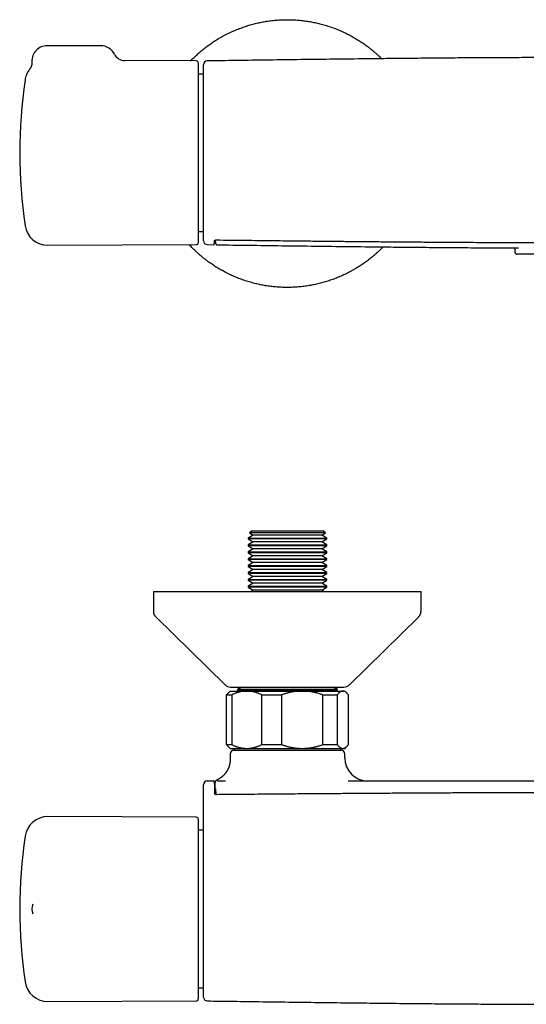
# Model space of a CAD drawing. Header units: millimetres. Extents: x 7 to 757, y 12 to 388.
# Tile 2 of 10: x 165 to 298, y 130 to 388. Entities that reach past the tile are written whole.
import ezdxf

# ---------------------------------------------------------------- set-up
doc = ezdxf.new("R2010")
doc.units = ezdxf.units.MM

msp = doc.modelspace()

# ---------------------------------------------------------------- linework, layer by layer
at = {"color": 7, "linetype": 'Continuous', "lineweight": 30}
for p, q in [((186.3, 380.7), (172.3, 380.7)), ((211.3, 376.71), (192.57, 376.79)), ((211.8, 376.21), (211.8, 329.2)), ((213.15, 373.29), (211.8, 373.29)), ((211.8, 332.12), (213.15, 332.12)), ((172.47, 328.53), (211.3, 328.7)), ((214.14, 328.69), (215.8, 328.67)), ((214.14, 328.69), (214.14, 328.69)), ((216.8, 328.65), (216.8, 328.65)), ((294.65, 327.27), (294.65, 326.7)), ((295.55, 327.83), (295.55, 327.83)), ((325.15, 326.2), (295.15, 326.2)), ((226.21, 252.76), (224.85, 251.98)), ((225.85, 253.91), (225.25, 253.32)), ((225.25, 253.32), (226.21, 252.76)), ((245.05, 253.32), (225.25, 253.32)), ((225.85, 253.91), (244.45, 253.91)), ((235.15, 252.76), (226.21, 252.76)), ((244.09, 252.76), (235.15, 252.76)), ((244.09, 252.76), (245.05, 253.32)), ((245.45, 251.98), (244.09, 252.76)), ((245.05, 253.32), (244.45, 253.91)), ((224.85, 251.98), (224.85, 251.75)), ((224.85, 251.98), (235.15, 251.98)), ((224.85, 251.75), (226.21, 250.96)), ((245.45, 251.75), (224.85, 251.75)), ((226.21, 250.96), (224.85, 250.18)), ((224.85, 250.18), (224.85, 249.95)), ((224.85, 250.18), (235.15, 250.18)), ((224.85, 249.95), (226.21, 249.16)), ((245.45, 249.95), (224.85, 249.95)), ((235.15, 250.96), (226.21, 250.96)), ((235.15, 251.98), (245.45, 251.98)), ((244.09, 250.96), (235.15, 250.96)), ((235.15, 250.18), (245.45, 250.18)), ((244.09, 250.96), (245.45, 251.75)), ((245.45, 250.18), (244.09, 250.96)), ((244.09, 249.16), (245.45, 249.95)), ((245.45, 251.75), (245.45, 251.98)), ((245.45, 249.95), (245.45, 250.18)), ((226.21, 249.16), (224.85, 248.38)), ((224.85, 248.38), (224.85, 248.15)), ((224.85, 248.38), (235.15, 248.38)), ((224.85, 248.15), (226.21, 247.36)), ((245.45, 248.15), (224.85, 248.15)), ((226.21, 247.36), (224.85, 246.58)), ((235.15, 249.16), (226.21, 249.16)), ((235.15, 247.36), (226.21, 247.36)), ((244.09, 249.16), (235.15, 249.16)), ((235.15, 248.38), (245.45, 248.38)), ((244.09, 247.36), (235.15, 247.36)), ((245.45, 248.38), (244.09, 249.16)), ((244.09, 247.36), (245.45, 248.15)), ((245.45, 246.58), (244.09, 247.36)), ((245.45, 248.15), (245.45, 248.38)), ((224.85, 246.58), (224.85, 246.35)), ((224.85, 246.58), (235.15, 246.58)), ((224.85, 246.35), (226.21, 245.56)), ((245.45, 246.35), (224.85, 246.35)), ((226.21, 245.56), (224.85, 244.78)), ((224.85, 244.78), (224.85, 244.55)), ((224.85, 244.78), (235.15, 244.78)), ((224.85, 244.55), (226.21, 243.76)), ((245.45, 244.55), (224.85, 244.55)), ((235.15, 245.56), (226.21, 245.56)), ((235.15, 246.58), (245.45, 246.58)), ((244.09, 245.56), (235.15, 245.56)), ((235.15, 244.78), (245.45, 244.78)), ((244.09, 245.56), (245.45, 246.35)), ((245.45, 244.78), (244.09, 245.56)), ((244.09, 243.76), (245.45, 244.55)), ((245.45, 246.35), (245.45, 246.58)), ((245.45, 244.55), (245.45, 244.78)), ((226.21, 243.76), (224.85, 242.98)), ((224.85, 242.98), (224.85, 242.75)), ((224.85, 242.98), (235.15, 242.98)), ((224.85, 242.75), (226.21, 241.96)), ((245.45, 242.75), (224.85, 242.75)), ((235.15, 243.76), (226.21, 243.76)), ((244.09, 243.76), (235.15, 243.76)), ((235.15, 242.98), (245.45, 242.98)), ((245.45, 242.98), (244.09, 243.76)), ((244.09, 241.96), (245.45, 242.75)), ((245.45, 242.75), (245.45, 242.98)), ((226.21, 241.96), (224.85, 241.18)), ((224.85, 241.18), (224.85, 240.95)), ((224.85, 241.18), (235.15, 241.18)), ((224.85, 240.95), (226.21, 240.16)), ((245.45, 240.95), (224.85, 240.95)), ((226.21, 240.16), (224.85, 239.38)), ((235.15, 241.96), (226.21, 241.96)), ((235.15, 240.16), (226.21, 240.16)), ((244.09, 241.96), (235.15, 241.96)), ((235.15, 241.18), (245.45, 241.18)), ((244.09, 240.16), (235.15, 240.16)), ((245.45, 241.18), (244.09, 241.96)), ((244.09, 240.16), (245.45, 240.95)), ((245.45, 239.38), (244.09, 240.16)), ((245.45, 240.95), (245.45, 241.18)), ((200.07, 238.02), (200.07, 232.86)), ((200.07, 238.02), (270.07, 238.02)), ((224.85, 239.38), (224.85, 239.15)), ((224.85, 239.38), (235.15, 239.38)), ((224.85, 239.15), (226.21, 238.36)), ((245.45, 239.15), (224.85, 239.15)), ((226.21, 238.36), (225.61, 238.02)), ((235.15, 238.36), (226.21, 238.36)), ((235.15, 239.38), (245.45, 239.38)), ((244.09, 238.36), (235.15, 238.36)), ((244.09, 238.36), (245.45, 239.15)), ((244.69, 238.02), (244.09, 238.36)), ((245.45, 239.15), (245.45, 239.38)), ((270.07, 232.86), (270.07, 238.02)), ((200.67, 231.43), (218.82, 213.59)), ((251.33, 213.59), (269.48, 231.43)), ((220.15, 211.99), (219.6, 211.44)), ((220.15, 211.99), (224.5, 211.99)), ((220.22, 213.02), (249.92, 213.02)), ((223.08, 213.02), (222.05, 212.43)), ((222.05, 212.43), (222.05, 212.2)), ((235.15, 212.43), (222.05, 212.43)), ((222.05, 212.2), (222.41, 211.99)), ((222.05, 212.2), (248.25, 212.2)), ((224.5, 211.99), (238.98, 211.99)), ((248.25, 212.43), (235.15, 212.43)), ((238.98, 211.99), (249.62, 211.99)), ((248.25, 212.43), (247.22, 213.02)), ((247.89, 211.99), (248.25, 212.2)), ((248.25, 212.2), (248.25, 212.43)), ((249.62, 211.99), (250.15, 211.99)), ((250.69, 211.44), (250.15, 211.99)), ((219.21, 210.99), (220.58, 210.99)), ((219.21, 197.99), (219.21, 210.99)), ((220.58, 210.99), (220.58, 197.99)), ((228.43, 210.99), (233.6, 210.99)), ((228.43, 197.99), (228.43, 210.99)), ((233.6, 210.99), (233.6, 197.99)), ((244.36, 197.99), (244.36, 210.99)), ((244.36, 210.99), (248.16, 210.99)), ((248.16, 210.99), (248.16, 197.99)), ((251.08, 197.99), (251.08, 210.99)), ((219.21, 197.99), (220.58, 197.99)), ((219.6, 197.53), (220.15, 196.99)), ((220.15, 196.99), (224.5, 196.99)), ((221.15, 196.49), (249.15, 196.49)), ((221.19, 196.99), (221.19, 196.49)), ((224.5, 196.99), (238.98, 196.99)), ((228.43, 197.99), (233.6, 197.99)), ((238.98, 196.99), (249.62, 196.99)), ((244.36, 197.99), (248.16, 197.99)), ((249.11, 196.49), (249.11, 196.99)), ((249.62, 196.99), (250.15, 196.99)), ((250.15, 196.99), (250.69, 197.53)), ((220.15, 195.49), (220.15, 194.15)), ((250.15, 194.49), (250.15, 195.49)), ((214.15, 188.49), (215.83, 188.49)), ((216.55, 188.64), (216.55, 188.64)), ((216.81, 188.49), (216.81, 188.49)), ((216.81, 188.49), (216.83, 188.49)), ((216.83, 188.49), (218.89, 188.49)), ((216.36, 185.69), (216.36, 185.69)), ((211.3, 178.99), (172.47, 179.16)), ((211.8, 178.49), (211.8, 154.99)), ((213.15, 175.58), (211.8, 175.58)), ((168.52, 156.28), (168.51, 156.27)), ((211.8, 154.99), (211.8, 131.49)), ((168.51, 153.7), (168.51, 153.7)), ((211.8, 134.4), (213.15, 134.4)), ((172.47, 130.82), (211.3, 130.99))]:
    msp.add_line(p, q, dxfattribs=at)
for centre, radius, start, end in [((172.3, 376.7), 4, 90, 182.7535), ((186.3, 376.7), 4, 26.1396, 90), ((192.58, 379.79), 3, 206.1387, 269.7242), ((211.3, 376.21), 0.5, 0, 89.75), ((214.15, 375.72), 1, 90.7953, 180), ((172.44, 370.87), 6, 142.3913, 171.5732), ((295.1, 352.7), 130, 171.5732, 188.4268), ((172.44, 334.53), 6, 188.4268, 270.25), ((214.15, 329.69), 1, 180, 269.201), ((211.3, 329.2), 0.5, 270.25, 0), ((295.15, 326.7), 0.5, 180, 270), ((220.22, 215.02), 2, 225.4958, 270), ((249.92, 215.02), 2, 270, 314.5042), ((221.15, 195.49), 1, 90, 180), ((249.15, 195.49), 1, 0, 90), ((256.15, 194.49), 6, 180.0001, 270), ((214.15, 187.49), 1, 90, 180), ((172.44, 173.16), 6, 89.75, 171.5732), ((211.3, 178.49), 0.5, 0, 89.75), ((295.1, 154.99), 130, 171.5732, 188.4268), ((172.3, 154.99), 4, 161.2821, 198.7245), ((172.44, 136.82), 6, 188.4268, 270.25), ((211.3, 131.49), 0.5, 270.25, 360), ((214.15, 131.97), 1, 180.0001, 269.2018)]:
    msp.add_arc(centre, radius, start, end, dxfattribs=at)
for points, knots in [([(209.8, 376.71), (209.95, 376.87), (210.26, 377.19), (210.74, 377.66), (211.23, 378.12), (211.73, 378.58), (212.24, 379.03), (212.76, 379.46), (213.28, 379.89), (213.82, 380.31), (214.36, 380.71), (214.91, 381.11), (215.46, 381.49), (216.01, 381.86), (216.57, 382.21), (217.16, 382.57), (217.76, 382.92), (218.39, 383.27), (219.02, 383.61), (219.67, 383.93), (220.31, 384.24), (220.96, 384.53), (221.59, 384.8), (222.22, 385.06), (222.85, 385.3), (223.49, 385.53), (224.13, 385.75), (224.77, 385.95), (225.42, 386.15), (226.08, 386.33), (226.73, 386.49), (227.39, 386.65), (228.04, 386.79), (228.7, 386.92), (229.35, 387.03), (230.03, 387.14), (230.72, 387.23), (231.43, 387.31), (232.15, 387.38), (232.87, 387.43), (233.58, 387.47), (234.29, 387.49), (234.98, 387.5), (235.66, 387.5), (236.33, 387.48), (237.01, 387.45), (237.69, 387.4), (238.36, 387.35), (239.03, 387.28), (239.71, 387.19), (240.38, 387.1), (241.04, 386.99), (241.7, 386.87), (242.35, 386.74), (243, 386.59), (243.67, 386.43), (244.34, 386.25), (245.03, 386.06), (245.72, 385.84), (246.4, 385.62), (247.08, 385.38), (247.74, 385.13), (248.38, 384.87), (249, 384.61), (249.62, 384.34), (250.24, 384.05), (250.84, 383.75), (251.45, 383.44), (252.04, 383.11), (252.63, 382.78), (253.21, 382.44), (253.79, 382.08), (254.35, 381.72), (254.9, 381.35), (255.44, 380.96), (256, 380.56), (256.55, 380.14), (257.12, 379.69), (257.67, 379.23), (258.21, 378.76), (258.75, 378.28), (259.26, 377.8), (259.6, 377.47), (259.77, 377.31), (259.77, 377.3)], [0, 0, 0, 0, 0.0117824, 0.0239525, 0.0361226, 0.0482928, 0.0604629, 0.072633, 0.0848032, 0.0969733, 0.1091434, 0.1213136, 0.1332664, 0.1452192, 0.157172, 0.1691248, 0.1820325, 0.1949402, 0.2078479, 0.2207556, 0.2336633, 0.246571, 0.2587411, 0.2709113, 0.2830814, 0.2952515, 0.3074217, 0.3195918, 0.3317619, 0.3439321, 0.3561022, 0.3682723, 0.3802252, 0.392178, 0.4041308, 0.4160836, 0.4289913, 0.441899, 0.4548067, 0.4677144, 0.4806221, 0.4935298, 0.5056999, 0.51787, 0.5300402, 0.5422103, 0.5543804, 0.5665506, 0.5787207, 0.5908908, 0.603061, 0.6152311, 0.6271839, 0.6391367, 0.6510896, 0.6630424, 0.6759501, 0.6888578, 0.7017655, 0.7146731, 0.7275808, 0.7404885, 0.7526587, 0.7648288, 0.7769989, 0.7891691, 0.8013392, 0.8135093, 0.8256795, 0.8378496, 0.8500197, 0.8621899, 0.8741427, 0.8860955, 0.8980483, 0.9100011, 0.9229088, 0.9358165, 0.9487242, 0.9616319, 0.9745396, 0.9874473, 0.9996174, 1, 1, 1, 1]), ([(168.3, 376.51), (168.31, 376.49), (168.31, 376.43), (168.31, 376.35), (168.31, 376.26), (168.3, 376.18), (168.3, 376.09), (168.29, 376.01), (168.28, 375.92), (168.26, 375.84), (168.25, 375.76), (168.23, 375.68), (168.21, 375.59), (168.19, 375.51), (168.16, 375.44), (168.13, 375.36), (168.11, 375.28), (168.08, 375.21), (168.04, 375.13), (168.01, 375.06), (167.98, 374.99), (167.94, 374.93), (167.9, 374.86), (167.86, 374.79), (167.83, 374.73), (167.79, 374.67), (167.75, 374.62), (167.71, 374.57), (167.69, 374.54), (167.68, 374.53)], [0, 0, 0, 0, 0.03592, 0.076716, 0.117384, 0.157917, 0.19831, 0.238554, 0.278641, 0.318561, 0.358305, 0.397859, 0.437211, 0.476346, 0.515246, 0.553892, 0.592261, 0.630328, 0.668062, 0.705428, 0.742385, 0.778885, 0.814869, 0.850268, 0.884996, 0.918951, 0.952003, 0.983989, 1, 1, 1, 1]), ([(406.16, 376.72), (403.91, 376.75), (399.06, 376.82), (391.63, 376.92), (383.87, 377.02), (376.11, 377.12), (368.35, 377.22), (360.59, 377.3), (353.38, 377.38), (346.73, 377.44), (340.64, 377.48), (334.54, 377.53), (328.44, 377.56), (322.34, 377.58), (316.25, 377.6), (310.15, 377.6), (304.07, 377.6), (297.98, 377.58), (291.9, 377.56), (285.81, 377.53), (279.77, 377.49), (273.76, 377.44), (267.78, 377.38), (261.8, 377.32), (254.98, 377.25), (247.29, 377.16), (238.76, 377.05), (230.22, 376.94), (222.01, 376.83), (216.65, 376.75), (214.14, 376.72)], [0, 0, 0, 0, 0.035277, 0.07569, 0.116102, 0.156514, 0.196926, 0.237337, 0.277748, 0.309499, 0.34125, 0.373, 0.40475, 0.4365, 0.46825, 0.5, 0.53168, 0.563361, 0.595042, 0.626723, 0.658404, 0.68952, 0.720635, 0.751752, 0.782868, 0.827321, 0.871774, 0.916228, 0.960681, 1, 1, 1, 1]), ([(213.15, 329.69), (213.15, 329.69), (213.15, 329.69), (213.15, 329.7), (213.15, 329.72), (213.15, 329.75), (213.15, 329.79), (213.15, 329.83), (213.15, 329.89), (213.15, 329.96), (213.15, 330.04), (213.15, 330.13), (213.15, 330.24), (213.15, 330.35), (213.15, 330.48), (213.15, 330.62), (213.15, 330.77), (213.15, 330.92), (213.15, 331.09), (213.15, 331.27), (213.15, 331.44), (213.15, 331.62), (213.15, 331.8), (213.15, 331.99), (213.15, 332.19), (213.15, 332.4), (213.15, 332.64), (213.15, 332.89), (213.15, 333.16), (213.15, 333.43), (213.15, 333.72), (213.15, 334.01), (213.15, 334.31), (213.15, 334.62), (213.15, 334.94), (213.15, 335.26), (213.15, 335.56), (213.15, 335.87), (213.15, 336.17), (213.15, 336.49), (213.15, 336.81), (213.15, 337.15), (213.15, 337.51), (213.15, 337.9), (213.15, 338.29), (213.15, 338.69), (213.15, 339.1), (213.15, 339.52), (213.15, 339.94), (213.15, 340.36), (213.15, 340.8), (213.15, 341.22), (213.15, 341.63), (213.15, 342.02), (213.15, 342.42), (213.15, 342.82), (213.15, 343.22), (213.15, 343.65), (213.15, 344.1), (213.15, 344.58), (213.15, 345.05), (213.15, 345.54), (213.15, 346.02), (213.15, 346.51), (213.15, 347), (213.15, 347.49), (213.15, 347.99), (213.15, 348.47), (213.15, 348.93), (213.15, 349.37), (213.15, 349.81), (213.15, 350.25), (213.15, 350.7), (213.15, 351.16), (213.15, 351.65), (213.15, 352.16), (213.15, 352.67), (213.15, 353.17), (213.15, 353.68), (213.15, 354.19), (213.15, 354.7), (213.15, 355.2), (213.15, 355.71), (213.15, 356.19), (213.15, 356.65), (213.15, 357.09), (213.15, 357.52), (213.15, 357.96), (213.15, 358.39), (213.15, 358.84), (213.15, 359.31), (213.15, 359.79), (213.15, 360.28), (213.15, 360.75), (213.15, 361.23), (213.15, 361.7), (213.15, 362.16), (213.15, 362.62), (213.15, 363.08), (213.15, 363.51), (213.15, 363.92), (213.15, 364.31), (213.15, 364.69), (213.15, 365.07), (213.15, 365.44), (213.15, 365.83), (213.15, 366.23), (213.15, 366.63), (213.15, 367.04), (213.15, 367.43), (213.15, 367.82), (213.15, 368.2), (213.15, 368.57), (213.15, 368.94), (213.15, 369.29), (213.15, 369.63), (213.15, 369.94), (213.15, 370.23), (213.15, 370.52), (213.15, 370.79), (213.15, 371.07), (213.15, 371.34), (213.15, 371.63), (213.15, 371.91), (213.15, 372.19), (213.15, 372.45), (213.15, 372.71), (213.15, 372.95), (213.15, 373.19), (213.15, 373.42), (213.15, 373.64), (213.15, 373.83), (213.15, 374.01), (213.15, 374.18), (213.15, 374.33), (213.15, 374.48), (213.15, 374.62), (213.15, 374.76), (213.15, 374.89), (213.15, 375.02), (213.15, 375.14), (213.15, 375.25), (213.15, 375.35), (213.15, 375.43), (213.15, 375.51), (213.15, 375.57), (213.15, 375.62), (213.15, 375.66), (213.15, 375.69), (213.15, 375.71), (213.15, 375.72), (213.15, 375.72), (213.15, 375.72)], [0, 0, 0, 0, 0.004231, 0.010536, 0.016839, 0.023205, 0.029573, 0.035942, 0.04231, 0.048676, 0.055709, 0.062746, 0.069782, 0.076818, 0.083852, 0.090886, 0.097922, 0.104959, 0.111996, 0.119029, 0.125192, 0.131357, 0.137523, 0.14369, 0.149855, 0.156017, 0.163064, 0.170114, 0.177164, 0.184214, 0.191261, 0.198308, 0.205358, 0.212408, 0.219458, 0.226505, 0.232679, 0.238855, 0.245033, 0.25121, 0.257386, 0.26356, 0.270607, 0.277656, 0.284705, 0.291754, 0.298801, 0.305847, 0.312896, 0.319945, 0.326994, 0.33404, 0.340213, 0.346388, 0.352564, 0.35874, 0.364915, 0.371087, 0.37812, 0.385156, 0.392192, 0.399228, 0.406261, 0.413293, 0.420328, 0.427364, 0.4344, 0.441432, 0.447594, 0.453757, 0.459922, 0.466087, 0.47225, 0.478411, 0.485437, 0.492465, 0.499494, 0.506522, 0.513548, 0.520573, 0.527601, 0.53463, 0.541658, 0.548684, 0.55484, 0.560998, 0.567158, 0.573318, 0.579476, 0.585632, 0.592658, 0.599686, 0.606714, 0.613742, 0.620767, 0.627793, 0.634821, 0.64185, 0.648878, 0.655904, 0.66206, 0.668219, 0.674378, 0.680538, 0.686696, 0.692852, 0.699885, 0.70692, 0.713955, 0.72099, 0.728022, 0.735055, 0.74209, 0.749126, 0.756161, 0.763194, 0.769355, 0.775519, 0.781684, 0.78785, 0.794014, 0.800175, 0.807205, 0.814238, 0.821271, 0.828303, 0.835333, 0.842363, 0.849396, 0.856429, 0.863461, 0.870491, 0.876649, 0.882809, 0.88897, 0.895131, 0.901291, 0.907448, 0.914478, 0.92151, 0.928542, 0.935574, 0.942604, 0.949633, 0.956665, 0.963698, 0.97073, 0.977759, 0.983915, 0.990073, 0.996233, 1, 1, 1, 1]), ([(215.8, 328.67), (215.8, 328.67), (215.81, 328.67), (215.83, 328.67), (215.85, 328.67), (215.87, 328.68), (215.89, 328.69), (215.91, 328.7), (215.92, 328.71), (215.94, 328.72), (215.95, 328.73), (215.96, 328.74), (215.97, 328.75), (215.97, 328.76), (215.98, 328.77), (215.98, 328.78), (215.99, 328.79), (215.99, 328.8), (216, 328.81), (216, 328.82), (216, 328.83), (216, 328.83), (216, 328.85), (216.01, 328.86), (216.01, 328.87), (216.01, 328.89), (216.01, 328.92), (216.02, 328.94), (216.02, 328.97), (216.02, 329), (216.02, 329.03), (216.02, 329.07), (216.02, 329.11), (216.03, 329.15), (216.03, 329.19), (216.03, 329.23), (216.03, 329.28), (216.03, 329.33), (216.04, 329.38), (216.04, 329.44), (216.04, 329.5), (216.04, 329.56), (216.04, 329.62), (216.05, 329.67), (216.05, 329.7), (216.05, 329.71)], [0, 0, 0, 0, 0.00042, 0.004926, 0.009353, 0.013713, 0.018016, 0.022276, 0.026514, 0.030756, 0.035046, 0.039448, 0.044043, 0.04893, 0.054229, 0.060079, 0.066651, 0.074156, 0.082869, 0.093155, 0.105527, 0.120753, 0.14009, 0.165932, 0.204353, 0.251298, 0.294728, 0.336041, 0.379791, 0.422215, 0.46392, 0.505223, 0.546181, 0.586868, 0.627352, 0.667681, 0.70789, 0.748006, 0.788052, 0.828045, 0.868002, 0.907937, 0.947862, 0.987788, 1, 1, 1, 1]), ([(216.05, 329.71), (216.05, 329.71), (216.05, 329.71), (216.05, 329.71), (216.05, 329.72), (216.05, 329.72), (216.06, 329.73), (216.06, 329.74), (216.07, 329.75), (216.08, 329.76), (216.09, 329.77), (216.11, 329.79), (216.12, 329.8), (216.14, 329.81), (216.16, 329.82), (216.18, 329.84), (216.2, 329.85), (216.22, 329.86), (216.24, 329.87), (216.27, 329.88), (216.29, 329.89), (216.31, 329.89), (216.34, 329.9), (216.36, 329.91), (216.39, 329.91), (216.41, 329.92), (216.43, 329.92), (216.46, 329.92), (216.48, 329.92), (216.51, 329.92), (216.53, 329.92), (216.54, 329.92), (216.55, 329.92)], [0, 0, 0, 0, 0.036608, 0.092625, 0.143735, 0.191745, 0.242513, 0.291183, 0.338702, 0.385647, 0.432207, 0.476588, 0.52354, 0.558149, 0.596195, 0.635085, 0.670686, 0.703218, 0.733638, 0.762591, 0.793191, 0.819549, 0.843647, 0.865759, 0.886169, 0.905153, 0.922978, 0.941659, 0.959456, 0.974221, 0.989889, 1, 1, 1, 1]), ([(216.24, 329.87), (216.24, 329.85), (216.25, 329.8), (216.25, 329.74), (216.25, 329.67), (216.26, 329.6), (216.26, 329.54), (216.27, 329.48), (216.27, 329.42), (216.28, 329.36), (216.28, 329.31), (216.29, 329.26), (216.29, 329.21), (216.29, 329.17), (216.3, 329.16), (216.3, 329.15), (216.3, 329.14), (216.3, 329.12), (216.3, 329.11), (216.3, 329.11)], [0, 0, 0, 0, 0.0607366, 0.1366571, 0.2127084, 0.2889245, 0.3653476, 0.4420308, 0.5190425, 0.5964719, 0.6744382, 0.7531049, 0.8327032, 0.9136874, 0.9276617, 0.9413035, 0.9660395, 0.986767, 1, 1, 1, 1]), ([(216.55, 329.92), (219.05, 329.9), (223.85, 329.84), (230.69, 329.76), (236.84, 329.69), (242.34, 329.63), (247.35, 329.58), (252.01, 329.54), (256.4, 329.49), (260.72, 329.46), (264.99, 329.42), (269.21, 329.39), (273.26, 329.36), (277.16, 329.33), (280.92, 329.31), (284.58, 329.29), (288.13, 329.27), (291.6, 329.25), (294.98, 329.24), (298.29, 329.23), (301.52, 329.22), (304.7, 329.22), (307.82, 329.22), (310.88, 329.22), (313.92, 329.22), (316.97, 329.22), (320.06, 329.23), (323.2, 329.23), (326.4, 329.25), (329.66, 329.26), (332.99, 329.27), (336.39, 329.29), (339.88, 329.31), (343.45, 329.33), (347.11, 329.36), (350.89, 329.38), (354.79, 329.41), (358.82, 329.45), (363.02, 329.49), (367.4, 329.53), (372.01, 329.57), (376.89, 329.62), (382.14, 329.68), (387.91, 329.74), (394.38, 329.82), (399.74, 329.88), (402.97, 329.92), (403.75, 329.92)], [0, 0, 0, 0, 0.040158, 0.076942, 0.109662, 0.138642, 0.165126, 0.189888, 0.213274, 0.235537, 0.259121, 0.281631, 0.303209, 0.323996, 0.344097, 0.363597, 0.382561, 0.401046, 0.419096, 0.43675, 0.454042, 0.471, 0.487647, 0.504007, 0.520125, 0.536343, 0.552832, 0.569607, 0.586691, 0.604106, 0.621879, 0.640042, 0.658628, 0.67768, 0.697248, 0.717389, 0.738176, 0.759696, 0.78206, 0.805412, 0.829942, 0.855913, 0.883705, 0.914084, 0.948319, 0.987411, 1, 1, 1, 1]), ([(260.16, 328.1), (260.07, 328.01), (259.83, 327.75), (259.41, 327.34), (258.92, 326.88), (258.42, 326.42), (257.91, 325.97), (257.39, 325.54), (256.87, 325.11), (256.33, 324.69), (255.79, 324.29), (255.24, 323.89), (254.69, 323.51), (254.14, 323.14), (253.58, 322.79), (252.99, 322.43), (252.39, 322.08), (251.76, 321.73), (251.12, 321.39), (250.48, 321.07), (249.83, 320.76), (249.19, 320.47), (248.56, 320.2), (247.93, 319.94), (247.3, 319.7), (246.66, 319.47), (246.02, 319.25), (245.37, 319.05), (244.72, 318.85), (244.07, 318.67), (243.42, 318.51), (242.76, 318.35), (242.11, 318.21), (241.45, 318.08), (240.8, 317.97), (240.12, 317.86), (239.43, 317.77), (238.71, 317.69), (238, 317.62), (237.28, 317.57), (236.57, 317.53), (235.86, 317.51), (235.17, 317.5), (234.49, 317.5), (233.82, 317.52), (233.14, 317.55), (232.46, 317.6), (231.79, 317.65), (231.11, 317.72), (230.44, 317.81), (229.77, 317.9), (229.11, 318.01), (228.45, 318.13), (227.8, 318.26), (227.15, 318.41), (226.48, 318.57), (225.81, 318.75), (225.11, 318.94), (224.43, 319.16), (223.75, 319.38), (223.07, 319.62), (222.41, 319.87), (221.77, 320.13), (221.14, 320.39), (220.52, 320.66), (219.91, 320.95), (219.3, 321.25), (218.7, 321.56), (218.11, 321.89), (217.52, 322.22), (216.93, 322.56), (216.36, 322.92), (215.8, 323.28), (215.25, 323.65), (214.7, 324.04), (214.15, 324.44), (213.59, 324.86), (213.03, 325.31), (212.48, 325.77), (211.93, 326.24), (211.4, 326.72), (210.89, 327.2), (210.39, 327.68), (209.92, 328.17), (209.59, 328.5), (209.43, 328.68), (209.42, 328.69)], [0, 0, 0, 0, 0.0069252, 0.0188556, 0.030786, 0.0427164, 0.0546467, 0.0665771, 0.0785075, 0.0904379, 0.1023683, 0.1142987, 0.1260161, 0.1377334, 0.1494508, 0.1611681, 0.1738215, 0.186475, 0.1991284, 0.2117818, 0.2244352, 0.2370886, 0.249019, 0.2609494, 0.2728798, 0.2848102, 0.2967406, 0.308671, 0.3206014, 0.3325318, 0.3444622, 0.3563926, 0.3681099, 0.3798273, 0.3915446, 0.403262, 0.4159154, 0.4285688, 0.4412222, 0.4538757, 0.4665291, 0.4791825, 0.4911129, 0.5030433, 0.5149737, 0.5269041, 0.5388345, 0.5507649, 0.5626952, 0.5746256, 0.586556, 0.5984864, 0.6102038, 0.6219211, 0.6336385, 0.6453558, 0.6580093, 0.6706627, 0.6833161, 0.6959695, 0.7086229, 0.7212764, 0.7332068, 0.7451372, 0.7570675, 0.7689979, 0.7809283, 0.7928587, 0.8047891, 0.8167195, 0.8286499, 0.8405803, 0.8522976, 0.864015, 0.8757323, 0.8874497, 0.9001031, 0.9127565, 0.92541, 0.9380634, 0.9507168, 0.9633702, 0.9753006, 0.987231, 0.9991614, 1, 1, 1, 1]), ([(216.3, 329.11), (216.3, 329.11), (216.3, 329.1), (216.3, 329.09), (216.31, 329.08), (216.31, 329.07), (216.31, 329.06), (216.31, 329.05), (216.32, 329.03), (216.32, 329.02), (216.33, 329), (216.33, 328.99), (216.34, 328.97), (216.34, 328.96), (216.35, 328.94), (216.36, 328.92), (216.37, 328.9), (216.38, 328.89), (216.39, 328.87), (216.41, 328.85), (216.43, 328.82), (216.45, 328.8), (216.47, 328.78), (216.49, 328.76), (216.52, 328.74), (216.55, 328.72), (216.57, 328.71), (216.61, 328.69), (216.64, 328.68), (216.68, 328.67), (216.71, 328.66), (216.75, 328.65), (216.78, 328.65), (216.79, 328.65), (216.8, 328.65)], [0, 0, 0, 0, 0.031622, 0.116707, 0.185877, 0.237975, 0.289392, 0.3435, 0.384447, 0.420609, 0.452932, 0.48221, 0.509098, 0.534148, 0.557839, 0.58059, 0.602774, 0.62472, 0.646657, 0.66878, 0.69127, 0.714229, 0.737678, 0.761574, 0.785838, 0.810376, 0.835106, 0.859963, 0.8849, 0.912504, 0.939908, 0.967021, 0.993842, 1, 1, 1, 1]), ([(216.8, 328.65), (219.52, 328.61), (225.15, 328.54), (233.68, 328.42), (242.39, 328.31), (251.09, 328.2), (258.97, 328.11), (266.01, 328.04), (272.23, 327.98), (278.45, 327.93), (284.66, 327.89), (290.37, 327.85), (294, 327.84), (295.55, 327.83)], [0, 0, 0, 0, 0.103884, 0.214404, 0.324923, 0.435441, 0.545957, 0.624897, 0.703836, 0.782774, 0.861711, 0.940648, 1, 1, 1, 1]), ([(294.45, 327.84), (294.45, 327.83), (294.46, 327.82), (294.48, 327.8), (294.5, 327.77), (294.52, 327.73), (294.54, 327.7), (294.56, 327.66), (294.58, 327.62), (294.6, 327.58), (294.61, 327.53), (294.63, 327.48), (294.64, 327.44), (294.64, 327.39), (294.65, 327.34), (294.65, 327.3), (294.65, 327.28), (294.65, 327.27)], [0, 0, 0, 0, 0.039091, 0.107188, 0.18006, 0.252677, 0.325169, 0.397651, 0.470216, 0.542944, 0.615874, 0.689005, 0.762303, 0.835705, 0.909128, 0.982479, 1, 1, 1, 1]), ([(200.07, 232.86), (200.08, 232.81), (200.08, 232.72), (200.09, 232.59), (200.11, 232.46), (200.14, 232.33), (200.18, 232.2), (200.22, 232.08), (200.28, 231.97), (200.34, 231.85), (200.41, 231.74), (200.49, 231.63), (200.58, 231.53), (200.64, 231.47), (200.67, 231.43)], [0, 0, 0, 0, 0.086812, 0.171758, 0.25518, 0.33744, 0.418918, 0.5, 0.581083, 0.66256, 0.74482, 0.828242, 0.913188, 1, 1, 1, 1]), ([(269.48, 231.43), (269.51, 231.47), (269.57, 231.53), (269.66, 231.63), (269.74, 231.74), (269.81, 231.85), (269.87, 231.97), (269.93, 232.08), (269.97, 232.2), (270.01, 232.33), (270.04, 232.46), (270.06, 232.59), (270.07, 232.72), (270.07, 232.81), (270.07, 232.86)], [0, 0, 0, 0, 0.086812, 0.171758, 0.25518, 0.33744, 0.418917, 0.5, 0.581082, 0.66256, 0.74482, 0.828242, 0.913188, 1, 1, 1, 1]), ([(219.21, 210.99), (219.24, 211.03), (219.3, 211.1), (219.39, 211.21), (219.48, 211.31), (219.55, 211.39), (219.59, 211.43), (219.61, 211.44)], [0, 0, 0, 0, 0.224133, 0.448265, 0.672666, 0.897065, 1, 1, 1, 1]), ([(224.5, 211.99), (224.46, 211.99), (224.33, 211.99), (224.13, 211.98), (223.89, 211.96), (223.66, 211.94), (223.42, 211.91), (223.18, 211.87), (222.94, 211.83), (222.71, 211.77), (222.47, 211.71), (222.23, 211.65), (221.99, 211.57), (221.76, 211.49), (221.49, 211.39), (221.2, 211.28), (220.89, 211.14), (220.69, 211.04), (220.58, 210.99)], [0, 0, 0, 0, 0.034083, 0.093384, 0.152699, 0.212015, 0.271317, 0.331075, 0.390848, 0.450621, 0.510381, 0.571402, 0.632436, 0.693471, 0.754495, 0.836325, 0.918167, 1, 1, 1, 1]), ([(228.43, 210.99), (228.32, 211.04), (228.12, 211.14), (227.8, 211.28), (227.49, 211.4), (227.2, 211.51), (226.95, 211.59), (226.74, 211.66), (226.52, 211.72), (226.31, 211.77), (226.09, 211.82), (225.86, 211.87), (225.6, 211.91), (225.33, 211.94), (225.05, 211.97), (224.78, 211.99), (224.6, 211.99), (224.5, 211.99)], [0, 0, 0, 0, 0.082024, 0.1640705, 0.2461131, 0.3281316, 0.3831566, 0.4381857, 0.4932102, 0.5476233, 0.6020413, 0.656454, 0.7251417, 0.7938633, 0.862595, 0.9313143, 1, 1, 1, 1]), ([(238.98, 211.99), (238.88, 211.99), (238.68, 211.99), (238.38, 211.98), (238.08, 211.96), (237.78, 211.94), (237.48, 211.91), (237.21, 211.88), (236.96, 211.84), (236.74, 211.81), (236.51, 211.77), (236.29, 211.73), (236.07, 211.69), (235.85, 211.64), (235.63, 211.59), (235.39, 211.54), (235.11, 211.46), (234.8, 211.38), (234.5, 211.29), (234.2, 211.19), (233.9, 211.09), (233.7, 211.02), (233.6, 210.99)], [0, 0, 0, 0, 0.054453, 0.108912, 0.163365, 0.218023, 0.272687, 0.327346, 0.368623, 0.4099, 0.451213, 0.492526, 0.533023, 0.573521, 0.614049, 0.654576, 0.71207, 0.769569, 0.827064, 0.884708, 0.942355, 1, 1, 1, 1]), ([(244.36, 210.99), (244.22, 211.04), (243.95, 211.13), (243.53, 211.27), (243.15, 211.38), (242.79, 211.48), (242.47, 211.56), (242.15, 211.63), (241.83, 211.7), (241.5, 211.76), (241.17, 211.82), (240.84, 211.87), (240.5, 211.91), (240.17, 211.94), (239.83, 211.96), (239.49, 211.98), (239.21, 211.99), (239.04, 211.99), (238.98, 211.99)], [0, 0, 0, 0, 0.079492, 0.158994, 0.238484, 0.298403, 0.358332, 0.418261, 0.478178, 0.539229, 0.600294, 0.661358, 0.722408, 0.783942, 0.845493, 0.907042, 0.968576, 1, 1, 1, 1]), ([(249.62, 211.99), (249.61, 211.99), (249.56, 211.99), (249.48, 211.98), (249.4, 211.96), (249.31, 211.94), (249.22, 211.91), (249.13, 211.87), (249.04, 211.83), (248.96, 211.77), (248.87, 211.71), (248.78, 211.65), (248.69, 211.57), (248.6, 211.49), (248.5, 211.39), (248.4, 211.28), (248.28, 211.14), (248.2, 211.04), (248.16, 210.99)], [0, 0, 0, 0, 0.0340829, 0.0933838, 0.1526993, 0.2120152, 0.2713166, 0.3310753, 0.3908475, 0.4506207, 0.5103807, 0.5714024, 0.6324362, 0.6934712, 0.7544947, 0.8363249, 0.9181673, 1, 1, 1, 1]), ([(251.08, 210.99), (251.05, 211.04), (250.97, 211.14), (250.85, 211.28), (250.74, 211.39), (250.65, 211.49), (250.56, 211.57), (250.47, 211.65), (250.37, 211.72), (250.28, 211.78), (250.19, 211.84), (250.1, 211.88), (250, 211.92), (249.91, 211.95), (249.81, 211.97), (249.72, 211.99), (249.66, 211.99), (249.62, 211.99)], [0, 0, 0, 0, 0.081976, 0.163962, 0.245936, 0.307749, 0.369574, 0.431398, 0.49321, 0.556281, 0.619369, 0.682455, 0.745525, 0.809135, 0.872763, 0.936391, 1, 1, 1, 1]), ([(219.61, 197.53), (219.59, 197.55), (219.55, 197.59), (219.48, 197.67), (219.39, 197.77), (219.3, 197.87), (219.24, 197.95), (219.21, 197.99)], [0, 0, 0, 0, 0.104507, 0.328242, 0.551977, 0.775988, 1, 1, 1, 1]), ([(220.58, 197.99), (220.69, 197.94), (220.89, 197.84), (221.21, 197.7), (221.5, 197.58), (221.76, 197.48), (222, 197.4), (222.24, 197.33), (222.49, 197.26), (222.74, 197.2), (222.99, 197.14), (223.24, 197.09), (223.49, 197.06), (223.74, 197.03), (224, 197), (224.25, 196.99), (224.42, 196.99), (224.5, 196.99)], [0, 0, 0, 0, 0.081976, 0.163962, 0.245936, 0.307749, 0.369574, 0.431398, 0.49321, 0.556281, 0.619369, 0.682455, 0.745525, 0.809135, 0.872763, 0.936391, 1, 1, 1, 1]), ([(224.5, 196.99), (224.55, 196.99), (224.67, 196.99), (224.88, 197), (225.12, 197.01), (225.35, 197.04), (225.59, 197.07), (225.83, 197.1), (226.06, 197.15), (226.3, 197.2), (226.54, 197.26), (226.78, 197.33), (227.01, 197.4), (227.25, 197.49), (227.52, 197.58), (227.8, 197.7), (228.12, 197.84), (228.32, 197.94), (228.43, 197.99)], [0, 0, 0, 0, 0.034083, 0.093384, 0.152699, 0.212015, 0.271317, 0.331075, 0.390848, 0.450621, 0.510381, 0.571402, 0.632436, 0.693471, 0.754495, 0.836325, 0.918167, 1, 1, 1, 1]), ([(233.6, 197.99), (233.7, 197.95), (233.92, 197.87), (234.24, 197.77), (234.56, 197.67), (234.89, 197.57), (235.21, 197.48), (235.54, 197.4), (235.88, 197.33), (236.21, 197.26), (236.55, 197.2), (236.89, 197.14), (237.24, 197.09), (237.58, 197.06), (237.93, 197.03), (238.28, 197), (238.63, 196.99), (238.86, 196.99), (238.98, 196.99)], [0, 0, 0, 0, 0.061448, 0.122896, 0.184417, 0.245938, 0.307708, 0.369477, 0.431344, 0.493211, 0.556227, 0.619242, 0.682384, 0.745525, 0.809072, 0.872618, 0.936309, 1, 1, 1, 1]), ([(238.98, 196.99), (239.04, 196.99), (239.2, 196.99), (239.48, 197), (239.8, 197.01), (240.13, 197.03), (240.46, 197.06), (240.78, 197.1), (241.11, 197.15), (241.44, 197.2), (241.76, 197.26), (242.09, 197.33), (242.42, 197.4), (242.75, 197.48), (243.11, 197.58), (243.5, 197.7), (243.94, 197.84), (244.22, 197.94), (244.36, 197.99)], [0, 0, 0, 0, 0.031424, 0.090882, 0.150354, 0.209826, 0.269284, 0.329203, 0.389136, 0.44907, 0.50899, 0.570184, 0.63139, 0.692597, 0.753793, 0.835857, 0.917933, 1, 1, 1, 1]), ([(248.16, 197.99), (248.2, 197.94), (248.28, 197.84), (248.4, 197.7), (248.5, 197.58), (248.6, 197.48), (248.69, 197.4), (248.78, 197.33), (248.87, 197.26), (248.97, 197.2), (249.06, 197.14), (249.15, 197.09), (249.25, 197.06), (249.34, 197.03), (249.43, 197), (249.53, 196.99), (249.59, 196.99), (249.62, 196.99)], [0, 0, 0, 0, 0.081976, 0.163962, 0.245936, 0.307749, 0.369574, 0.431398, 0.49321, 0.556281, 0.619369, 0.682455, 0.745525, 0.809135, 0.872763, 0.936391, 1, 1, 1, 1]), ([(249.62, 196.99), (249.64, 196.99), (249.69, 196.99), (249.76, 197), (249.85, 197.01), (249.94, 197.04), (250.03, 197.07), (250.12, 197.1), (250.2, 197.15), (250.29, 197.2), (250.38, 197.26), (250.47, 197.33), (250.56, 197.4), (250.65, 197.49), (250.75, 197.58), (250.85, 197.7), (250.97, 197.84), (251.05, 197.94), (251.08, 197.99)], [0, 0, 0, 0, 0.034083, 0.093384, 0.152699, 0.212015, 0.271317, 0.331075, 0.390848, 0.450621, 0.510381, 0.571402, 0.632436, 0.693471, 0.754495, 0.836325, 0.918167, 1, 1, 1, 1]), ([(220.15, 194.15), (220.15, 194.14), (220.15, 194.1), (220.15, 194.01), (220.14, 193.88), (220.14, 193.76), (220.13, 193.63), (220.12, 193.51), (220.1, 193.38), (220.08, 193.25), (220.06, 193.13), (220.04, 193.01), (220.02, 192.88), (219.99, 192.76), (219.96, 192.64), (219.92, 192.52), (219.89, 192.4), (219.85, 192.28), (219.81, 192.16), (219.77, 192.04), (219.72, 191.92), (219.68, 191.81), (219.63, 191.7), (219.58, 191.58), (219.52, 191.47), (219.46, 191.36), (219.41, 191.25), (219.35, 191.14), (219.28, 191.04), (219.22, 190.93), (219.15, 190.83), (219.08, 190.73), (219.01, 190.63), (218.94, 190.53), (218.87, 190.44), (218.79, 190.34), (218.71, 190.25), (218.63, 190.16), (218.55, 190.07), (218.47, 189.98), (218.39, 189.9), (218.3, 189.81), (218.22, 189.73), (218.13, 189.65), (218.04, 189.58), (217.95, 189.5), (217.86, 189.43), (217.77, 189.36), (217.68, 189.29), (217.58, 189.22), (217.49, 189.16), (217.4, 189.1), (217.3, 189.04), (217.21, 188.98), (217.12, 188.93), (217.03, 188.88), (216.93, 188.83), (216.84, 188.78), (216.75, 188.74), (216.67, 188.7), (216.6, 188.67), (216.55, 188.65), (216.54, 188.64)], [0, 0, 0, 0, 0.0009112, 0.0191741, 0.0374186, 0.0556446, 0.0738518, 0.09204, 0.1102089, 0.1283582, 0.1464876, 0.1645966, 0.1826849, 0.2007521, 0.2187978, 0.2368213, 0.2548224, 0.2728002, 0.2907544, 0.3086842, 0.3265889, 0.3444679, 0.3623202, 0.3801451, 0.3979416, 0.4157087, 0.4334454, 0.4511504, 0.4688226, 0.4864606, 0.5040628, 0.5216278, 0.5391537, 0.5566387, 0.5740807, 0.5914775, 0.6088265, 0.6261251, 0.6433703, 0.6605586, 0.6776865, 0.6947499, 0.7117443, 0.7286645, 0.7455048, 0.7622588, 0.7789192, 0.7954777, 0.8119248, 0.8282495, 0.8444393, 0.8604794, 0.8763525, 0.8920382, 0.9075123, 0.9227453, 0.9377014, 0.9523361, 0.9665926, 0.9803958, 0.9936382, 1, 1, 1, 1]), ([(216.05, 187.67), (216.05, 187.69), (216.05, 187.72), (216.05, 187.78), (216.04, 187.83), (216.04, 187.88), (216.04, 187.92), (216.04, 187.97), (216.04, 188.01), (216.04, 188.05), (216.04, 188.08), (216.04, 188.12), (216.04, 188.15), (216.03, 188.18), (216.03, 188.2), (216.03, 188.23), (216.03, 188.25), (216.03, 188.27), (216.03, 188.28), (216.03, 188.3), (216.03, 188.31), (216.02, 188.32), (216.02, 188.33), (216.02, 188.33), (216.02, 188.34), (216.02, 188.35), (216.01, 188.36), (216.01, 188.37), (216, 188.38), (216, 188.39), (215.99, 188.4), (215.98, 188.42), (215.97, 188.43), (215.95, 188.45), (215.93, 188.46), (215.91, 188.47), (215.89, 188.48), (215.87, 188.48), (215.85, 188.49), (215.83, 188.49), (215.83, 188.49), (215.82, 188.49)], [0, 0, 0, 0, 0.0419137, 0.0865049, 0.1310991, 0.1757163, 0.2203844, 0.2651343, 0.3099986, 0.3550062, 0.4000729, 0.4450474, 0.4901711, 0.535498, 0.5811161, 0.6271775, 0.6739653, 0.722071, 0.7729932, 0.8241976, 0.8508398, 0.867035, 0.8804108, 0.8912852, 0.9003212, 0.9080329, 0.9148249, 0.9210261, 0.9269146, 0.9327292, 0.9385872, 0.944645, 0.9509641, 0.957519, 0.964241, 0.9710661, 0.9779508, 0.9848692, 0.9918065, 0.9993529, 1, 1, 1, 1]), ([(216.22, 188.22), (216.22, 188.22), (216.22, 188.21), (216.21, 188.2), (216.2, 188.17), (216.19, 188.16), (216.19, 188.14), (216.18, 188.12), (216.18, 188.11), (216.18, 188.1), (216.17, 188.08), (216.17, 188.07), (216.17, 188.06), (216.17, 188.05), (216.17, 188.04), (216.16, 188.03), (216.16, 188.02), (216.16, 188.01), (216.16, 187.99), (216.16, 187.97), (216.16, 187.95), (216.16, 187.92), (216.16, 187.89), (216.16, 187.86), (216.16, 187.83), (216.15, 187.8), (216.15, 187.76), (216.15, 187.72), (216.15, 187.68), (216.15, 187.63), (216.15, 187.59), (216.15, 187.54), (216.15, 187.49), (216.15, 187.43), (216.15, 187.37), (216.15, 187.31), (216.15, 187.25), (216.15, 187.19), (216.15, 187.12), (216.15, 187.05), (216.15, 186.98), (216.15, 186.91), (216.15, 186.83), (216.15, 186.75), (216.15, 186.67), (216.15, 186.59), (216.15, 186.5), (216.15, 186.42), (216.15, 186.33), (216.14, 186.23), (216.14, 186.14), (216.14, 186.04), (216.14, 185.94), (216.14, 185.84), (216.14, 185.74), (216.14, 185.64), (216.14, 185.53), (216.14, 185.43), (216.14, 185.32), (216.15, 185.2), (216.15, 185.13), (216.15, 185.09)], [0, 0, 0, 0, 0.001519, 0.005393, 0.00905, 0.012532, 0.015906, 0.019255, 0.022658, 0.026192, 0.029961, 0.034079, 0.038682, 0.043933, 0.050046, 0.057312, 0.06602, 0.077257, 0.092129, 0.114385, 0.14166, 0.165028, 0.187246, 0.21074, 0.23344, 0.25567, 0.277618, 0.299387, 0.321042, 0.342632, 0.364077, 0.385486, 0.40693, 0.428369, 0.449754, 0.47104, 0.492189, 0.513352, 0.534655, 0.555898, 0.577091, 0.59825, 0.619386, 0.640512, 0.66164, 0.682779, 0.703942, 0.725139, 0.746384, 0.767689, 0.789012, 0.81013, 0.831292, 0.852477, 0.873658, 0.894808, 0.915905, 0.936997, 0.958162, 0.979312, 1, 1, 1, 1]), ([(216.55, 188.64), (216.54, 188.64), (216.53, 188.64), (216.51, 188.63), (216.48, 188.61), (216.46, 188.59), (216.43, 188.58), (216.41, 188.56), (216.39, 188.54), (216.38, 188.53), (216.36, 188.51), (216.34, 188.49), (216.33, 188.47), (216.32, 188.45), (216.31, 188.44), (216.3, 188.42), (216.29, 188.4), (216.28, 188.38), (216.27, 188.36), (216.26, 188.34), (216.25, 188.32), (216.24, 188.3), (216.24, 188.28), (216.23, 188.25), (216.22, 188.22), (216.21, 188.18), (216.2, 188.14), (216.2, 188.11), (216.2, 188.09), (216.2, 188.09)], [0, 0, 0, 0, 0.004906, 0.019432, 0.03421, 0.049332, 0.064897, 0.081015, 0.097805, 0.115397, 0.133937, 0.153587, 0.17453, 0.196981, 0.221184, 0.247433, 0.276078, 0.307547, 0.342377, 0.38125, 0.425073, 0.475086, 0.533092, 0.601892, 0.686325, 0.805741, 0.905814, 0.971993, 1, 1, 1, 1]), ([(251.05, 188.49), (253.51, 188.49), (258.44, 188.49), (265.82, 188.49), (273.21, 188.49), (279.37, 188.49), (284.29, 188.49), (287.99, 188.49), (291.68, 188.49), (295.37, 188.49), (299.07, 188.49), (302.76, 188.49), (306.46, 188.49), (310.25, 188.49), (314.16, 188.49), (318.17, 188.49), (322.18, 188.49), (326.19, 188.49), (330.2, 188.49), (334.21, 188.49), (338.22, 188.49), (343.14, 188.49), (348.98, 188.49), (355.74, 188.49), (362.49, 188.49), (367, 188.49), (369.25, 188.49)], [0, 0, 0, 0, 0.062499, 0.124998, 0.187497, 0.249996, 0.281246, 0.312496, 0.343747, 0.374997, 0.406248, 0.437498, 0.468749, 0.5, 0.533921, 0.567843, 0.601764, 0.635685, 0.669607, 0.703529, 0.737451, 0.771373, 0.82853, 0.885686, 0.942843, 1, 1, 1, 1]), ([(213.15, 181.71), (213.15, 181.81), (213.15, 182), (213.15, 182.28), (213.15, 182.56), (213.15, 182.82), (213.15, 183.06), (213.15, 183.28), (213.15, 183.5), (213.15, 183.72), (213.15, 183.94), (213.15, 184.18), (213.15, 184.42), (213.15, 184.66), (213.15, 184.88), (213.15, 185.07), (213.15, 185.25), (213.15, 185.42), (213.15, 185.59), (213.15, 185.76), (213.15, 185.94), (213.15, 186.12), (213.15, 186.29), (213.15, 186.43), (213.15, 186.57), (213.15, 186.68), (213.15, 186.79), (213.15, 186.89), (213.15, 186.99), (213.15, 187.09), (213.15, 187.18), (213.15, 187.26), (213.15, 187.32), (213.15, 187.37), (213.15, 187.41), (213.15, 187.44), (213.15, 187.47), (213.15, 187.48), (213.15, 187.49), (213.15, 187.49), (213.15, 187.49)], [0, 0, 0, 0, 0.029788, 0.059602, 0.089416, 0.119204, 0.143724, 0.168266, 0.192815, 0.217356, 0.241876, 0.271665, 0.301479, 0.331292, 0.361081, 0.3856, 0.410142, 0.434691, 0.459232, 0.483752, 0.513542, 0.543358, 0.573174, 0.602964, 0.627485, 0.652028, 0.676578, 0.701121, 0.725643, 0.755436, 0.785254, 0.815073, 0.844866, 0.86939, 0.893935, 0.918488, 0.943033, 0.967557, 0.983779, 1, 1, 1, 1]), ([(216.05, 187.66), (216.05, 187.63), (216.05, 187.56), (216.05, 187.44), (216.06, 187.31), (216.06, 187.18), (216.06, 187.04), (216.06, 186.89), (216.06, 186.74), (216.07, 186.58), (216.07, 186.42), (216.07, 186.24), (216.07, 186.06), (216.08, 185.87), (216.08, 185.68), (216.08, 185.47), (216.08, 185.33), (216.08, 185.27)], [0, 0, 0, 0, 0.067261, 0.13458, 0.20192, 0.269239, 0.3365, 0.401863, 0.467281, 0.532716, 0.598134, 0.663497, 0.730758, 0.798079, 0.865419, 0.932739, 1, 1, 1, 1]), ([(216.34, 186.43), (216.34, 186.43), (216.34, 186.43), (216.34, 186.42), (216.34, 186.42), (216.34, 186.41), (216.34, 186.4), (216.34, 186.38), (216.34, 186.37), (216.35, 186.34), (216.35, 186.32), (216.35, 186.29), (216.35, 186.26), (216.35, 186.23), (216.35, 186.19), (216.35, 186.15), (216.35, 186.11), (216.35, 186.07), (216.35, 186.02), (216.36, 185.97), (216.36, 185.92), (216.36, 185.86), (216.36, 185.81), (216.36, 185.75), (216.36, 185.71), (216.36, 185.69)], [0, 0, 0, 0, 0.019354, 0.048104, 0.080546, 0.116471, 0.155456, 0.196953, 0.240413, 0.285506, 0.331304, 0.378035, 0.425441, 0.47333, 0.521555, 0.569998, 0.618565, 0.667174, 0.715706, 0.764333, 0.813186, 0.862021, 0.910865, 0.959737, 1, 1, 1, 1]), ([(216.36, 185.69), (216.36, 185.66), (216.37, 185.53), (216.37, 185.35), (216.38, 185.2), (216.38, 185.14)], [0, 0, 0, 0, 0.174147, 0.672537, 1, 1, 1, 1]), ([(403.72, 184.89), (401.4, 184.91), (396.83, 184.95), (390.24, 185.01), (384.12, 185.06), (378.53, 185.1), (373.32, 185.14), (368.4, 185.18), (363.56, 185.21), (358.77, 185.24), (354.02, 185.27), (349.46, 185.29), (345.07, 185.32), (340.82, 185.34), (336.69, 185.35), (332.67, 185.37), (328.76, 185.38), (324.93, 185.39), (321.19, 185.4), (317.52, 185.4), (313.92, 185.4), (310.39, 185.41), (306.9, 185.41), (303.41, 185.4), (299.89, 185.4), (296.3, 185.39), (292.65, 185.38), (288.92, 185.37), (285.12, 185.36), (281.24, 185.34), (277.26, 185.33), (273.19, 185.31), (269, 185.28), (264.69, 185.26), (260.23, 185.23), (255.62, 185.2), (250.82, 185.17), (245.8, 185.13), (240.52, 185.09), (234.9, 185.05), (228.82, 185), (222.66, 184.95), (218.51, 184.91), (216.58, 184.89)], [0, 0, 0, 0, 0.037149, 0.073298, 0.105652, 0.135291, 0.162908, 0.189119, 0.214118, 0.240595, 0.26591, 0.290215, 0.313656, 0.336346, 0.358377, 0.379818, 0.40073, 0.421162, 0.441155, 0.460746, 0.479966, 0.498841, 0.517396, 0.535913, 0.554738, 0.573893, 0.593399, 0.613286, 0.633582, 0.654325, 0.675554, 0.697318, 0.719675, 0.742692, 0.766453, 0.791062, 0.81665, 0.843388, 0.871492, 0.901298, 0.933504, 0.969043, 1, 1, 1, 1]), ([(216.58, 184.89), (216.57, 184.89), (216.55, 184.89), (216.52, 184.9), (216.49, 184.9), (216.45, 184.91), (216.42, 184.91), (216.38, 184.92), (216.35, 184.94), (216.32, 184.95), (216.29, 184.97), (216.26, 184.98), (216.24, 185), (216.21, 185.02), (216.19, 185.04), (216.17, 185.06), (216.15, 185.09), (216.13, 185.11), (216.12, 185.14), (216.11, 185.16), (216.1, 185.18), (216.09, 185.21), (216.08, 185.23), (216.08, 185.25), (216.08, 185.26), (216.08, 185.27)], [0, 0, 0, 0, 0.026264, 0.069706, 0.11302, 0.156174, 0.199268, 0.242719, 0.286578, 0.330766, 0.375184, 0.419719, 0.464247, 0.508624, 0.552257, 0.598106, 0.644668, 0.691703, 0.738953, 0.786174, 0.833135, 0.879963, 0.929106, 0.980241, 1, 1, 1, 1]), ([(216.38, 185.14), (216.38, 185.13), (216.38, 185.12), (216.38, 185.1), (216.39, 185.08), (216.4, 185.06), (216.41, 185.04), (216.42, 185.02), (216.43, 185), (216.45, 184.98), (216.46, 184.97), (216.48, 184.96), (216.5, 184.94), (216.52, 184.93), (216.54, 184.92), (216.57, 184.91), (216.6, 184.9), (216.62, 184.9), (216.63, 184.89)], [0, 0, 0, 0, 0.018025, 0.075443, 0.131932, 0.187709, 0.243002, 0.29806, 0.35319, 0.408795, 0.46545, 0.524, 0.585693, 0.652351, 0.726595, 0.811805, 0.910612, 1, 1, 1, 1]), ([(213.15, 131.97), (213.15, 131.98), (213.15, 131.98), (213.15, 131.99), (213.15, 132.02), (213.15, 132.06), (213.15, 132.11), (213.15, 132.17), (213.15, 132.24), (213.15, 132.32), (213.15, 132.4), (213.15, 132.48), (213.15, 132.58), (213.15, 132.69), (213.15, 132.81), (213.15, 132.94), (213.15, 133.09), (213.15, 133.25), (213.15, 133.43), (213.15, 133.61), (213.15, 133.8), (213.15, 134.01), (213.15, 134.22), (213.15, 134.45), (213.15, 134.67), (213.15, 134.89), (213.15, 135.11), (213.15, 135.34), (213.15, 135.58), (213.15, 135.82), (213.15, 136.08), (213.15, 136.37), (213.15, 136.67), (213.15, 136.98), (213.15, 137.3), (213.15, 137.63), (213.15, 137.97), (213.15, 138.32), (213.15, 138.67), (213.15, 139.03), (213.15, 139.39), (213.15, 139.74), (213.15, 140.07), (213.15, 140.42), (213.15, 140.76), (213.15, 141.12), (213.15, 141.49), (213.15, 141.89), (213.15, 142.31), (213.15, 142.74), (213.15, 143.17), (213.15, 143.61), (213.15, 144.06), (213.15, 144.51), (213.15, 144.96), (213.15, 145.42), (213.15, 145.87), (213.15, 146.3), (213.15, 146.71), (213.15, 147.13), (213.15, 147.55), (213.15, 147.97), (213.15, 148.42), (213.15, 148.88), (213.15, 149.38), (213.15, 149.87), (213.15, 150.37), (213.15, 150.87), (213.15, 151.37), (213.15, 151.87), (213.15, 152.38), (213.15, 152.88), (213.15, 153.37), (213.15, 153.83), (213.15, 154.28), (213.15, 154.72), (213.15, 155.17), (213.15, 155.61), (213.15, 156.34), (213.15, 157.35), (213.15, 158.63), (213.15, 159.92), (213.15, 161.2), (213.15, 162.49), (213.15, 163.77), (213.15, 165.05), (213.15, 166.34), (213.15, 167.62), (213.15, 168.9), (213.15, 170.18), (213.15, 171.46), (213.15, 172.74), (213.15, 174.01), (213.15, 175.29), (213.15, 176.58), (213.15, 177.86), (213.15, 179.15), (213.15, 180.43), (213.15, 181.29), (213.15, 181.71)], [0, 0, 0, 0, 0.007456, 0.015514, 0.023571, 0.031631, 0.039693, 0.047753, 0.05581, 0.062871, 0.069934, 0.076998, 0.084063, 0.091126, 0.098186, 0.106244, 0.114304, 0.122365, 0.130425, 0.138482, 0.14654, 0.1546, 0.162662, 0.170722, 0.17878, 0.18584, 0.192903, 0.199968, 0.207032, 0.214095, 0.221156, 0.229221, 0.237289, 0.245358, 0.253426, 0.261491, 0.269557, 0.277625, 0.285695, 0.293763, 0.301829, 0.308895, 0.315965, 0.323035, 0.330106, 0.337176, 0.344242, 0.352305, 0.36037, 0.368437, 0.376502, 0.384564, 0.392627, 0.400692, 0.408759, 0.416824, 0.424887, 0.431949, 0.439014, 0.44608, 0.453146, 0.46021, 0.467272, 0.475334, 0.483399, 0.491465, 0.49953, 0.507592, 0.515653, 0.523718, 0.531784, 0.539848, 0.54791, 0.554971, 0.562034, 0.569098, 0.576162, 0.583225, 0.590285, 0.610717, 0.631149, 0.651581, 0.672014, 0.692445, 0.712877, 0.733309, 0.753741, 0.774173, 0.794604, 0.815036, 0.835468, 0.8559, 0.876332, 0.896763, 0.91741, 0.938058, 0.958706, 0.979353, 1, 1, 1, 1]), ([(214.14, 130.97), (216.39, 130.94), (221.24, 130.88), (228.67, 130.77), (236.43, 130.67), (244.19, 130.57), (251.95, 130.48), (259.71, 130.39), (266.92, 130.32), (273.57, 130.25), (279.66, 130.21), (285.76, 130.16), (291.86, 130.13), (297.96, 130.11), (304.05, 130.09), (310.15, 130.09), (316.23, 130.09), (322.32, 130.11), (328.4, 130.13), (334.48, 130.16), (340.53, 130.21), (346.54, 130.25), (352.52, 130.31), (358.49, 130.37), (365.32, 130.44), (373.01, 130.53), (381.54, 130.64), (390.08, 130.75), (398.28, 130.86), (403.65, 130.94), (406.16, 130.97)], [0, 0, 0, 0, 0.035277, 0.07569, 0.116102, 0.156514, 0.196926, 0.237337, 0.277748, 0.309499, 0.34125, 0.373, 0.40475, 0.4365, 0.46825, 0.5, 0.53168, 0.563361, 0.595042, 0.626723, 0.658404, 0.689519, 0.720635, 0.751752, 0.782868, 0.827321, 0.871774, 0.916228, 0.960681, 1, 1, 1, 1])]:
    msp.add_open_spline(points, degree=3, knots=knots, dxfattribs=at)

doc.saveas('drawing.dxf')
